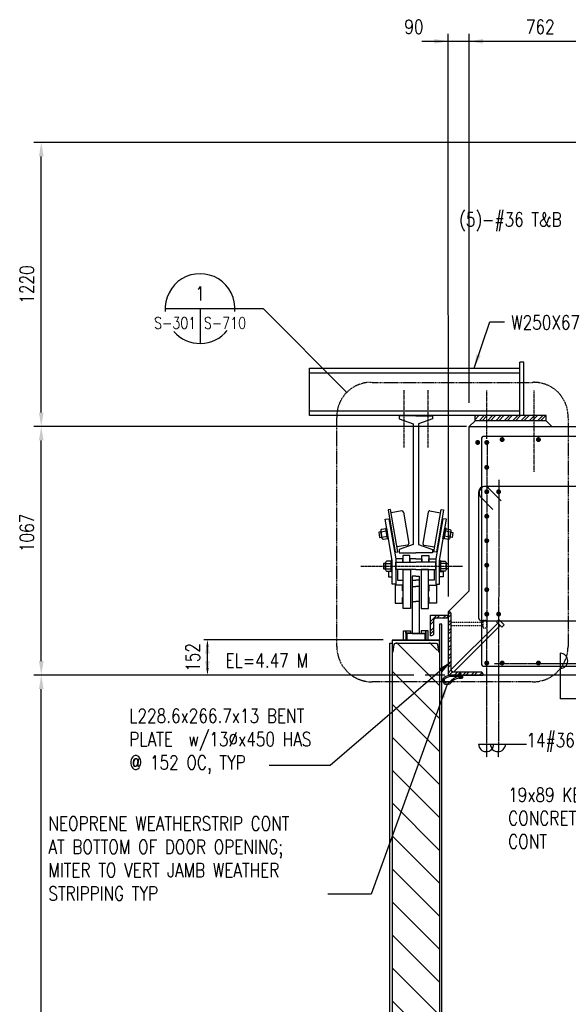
# Model space of a CAD drawing. Header units: millimetres. Extents: x 0 to 13387, y -1 to 10067.
# Tile 2 of 6: x 256 to 2611, y 5594 to 9820. Entities that reach past the tile are written whole.
import ezdxf
from ezdxf.enums import TextEntityAlignment as Align

# ---------------------------------------------------------------- set-up
doc = ezdxf.new("R2010")
doc.units = ezdxf.units.MM
for name, pattern in [('CENTER2', [1.125, 0.75, -0.125, 0.125, -0.125]), ('HIDDEN', [0.375, 0.25, -0.125]), ('HIDDEN2', [0.1875, 0.125, -0.0625])]:
    doc.linetypes.add(name, pattern=pattern)
for name, color, linetype in [('S-ANNO-CNTR', 1, 'CENTER2'), ('S-ANNO-DIMS', 2, 'Continuous'), ('S-ANNO-SYMB_4', 4, 'Continuous'), ('S-ANNO-SYMB_5', 5, 'Continuous'), ('S-ANNO-TEXT', 3, 'Continuous'), ('S-DETL-MBND', 1, 'Continuous'), ('S-DETL-SCRW', 1, 'Continuous'), ('S-SDEL-SFAB', 5, 'Continuous'), ('S-SECT-CONC', 3, 'Continuous'), ('S-SECT-HIDE', 2, 'HIDDEN2'), ('S-SECT-PATT', 1, 'Continuous'), ('S-SECT-PATT250', 250, 'Continuous'), ('S-SECT-RBAR', 5, 'Continuous'), ('S-SECT-STLS', 3, 'Continuous')]:
    doc.layers.add(name, color=color, linetype=linetype)
doc.layers.add('S-SDEL-LW18', color=190, linetype='Continuous', lineweight=18)
doc.layers.add('S-SDEL-LW25', color=91, linetype='Continuous', lineweight=25)
doc.styles.add('BASE16', font='romans.shx', dxfattribs={"width": 0.8})
doc.styles.add('DETNO', font='romans', dxfattribs={"width": 0.7})
doc.styles.add('ROMANS', font='ROMANS.shx', dxfattribs={"width": 0.8})
doc.styles.add('TAGS', font='romans', dxfattribs={"width": 0.5})
doc.dimstyles.new('DIM16', dxfattribs={"dimscale": 16, "dimtxt": 0.125, "dimasz": 0.09375, "dimexe": 0.0625, "dimexo": 0.0625, "dimgap": 0.0625, "dimtad": 1, "dimdec": 4, "dimzin": 3, "dimdsep": 46, "dimlunit": 4, "dimtxsty": 'BASE16', "dimblk": 'ARCHTICK', "dimcen": 0.09, "dimdle": 0.0625, "dimclrd": 256, "dimclre": 256, "dimclrt": 4, "dimadec": 0, "dimazin": 0, "dimtfac": 1, "dimtdec": 4, "dimtmove": 0, "dimatfit": 2, "dimfxl": 1, "dimfrac": 2, "dimtolj": 1, "dimtzin": 0, "dimlwd": -1, "dimlwe": -1, "dimarcsym": 0})

# ---------------------------------------------------------------- blocks, each defined once
blk = doc.blocks.new('A$C7A243D2F')
at = {"layer": 'S-DETL-SCRW'}
for p, q in [((-15.1, 1.8), (-17.3, 1.8)), ((-12, 1.8), (-14.3, 1.8)), ((-9, 1.8), (-11.2, 1.8)), ((-6, 1.8), (-8.2, 1.8)), ((-3, 1.8), (-5.2, 1.8)), ((0, 1.8), (-2.2, 1.8)), ((-16.5, -1.8), (-18.7, -1.8)), ((-13.5, -1.8), (-15.7, -1.8)), ((-10.5, -1.8), (-12.7, -1.8)), ((-7.4, -1.8), (-9.7, -1.8)), ((-4.4, -1.8), (-6.6, -1.8)), ((-1.4, -1.8), (-3.6, -1.8)), ((0, -1.8), (-0.6, -1.8))]:
    blk.add_line(p, q, dxfattribs=at)
for points in [[(-19.5, -1.8, 0.162396), (-21.8, -0.5, -0.355272), (-22, -0.2), (-22, 0.2, -0.355272), (-21.8, 0.5, 0.162396), (-19.5, 1.8), (-18.1, 1.8)], [(-16.5, 1.8, 0.916452), (-18, 2), (-18.7, -2, -1.341658), (-20.1, -1.3)], [(-13.5, 1.8, 0.916452), (-15, 2), (-15.7, -2, -0.916452), (-17.3, -1.8)], [(-10.5, 1.8, 0.916452), (-12, 2), (-12.7, -2, -0.916452), (-14.3, -1.8)], [(-7.4, 1.8, 0.916452), (-9, 2), (-9.7, -2, -0.916452), (-11.2, -1.8)], [(-4.4, 1.8, 0.916452), (-6, 2), (-6.7, -2, -0.916452), (-8.2, -1.8)], [(-1.4, 1.8, 0.916452), (-3, 2), (-3.6, -2, -0.916452), (-5.2, -1.8)], [(0, 1.6), (-0.6, -2, -0.916452), (-2.2, -1.8)], [(0.3, 6, -0.205762), (3.2, 0.6), (1.6, 0.6), (1.6, -0.6), (3.2, -0.6, -0.205762), (0.3, -6)]]:
    blk.add_lwpolyline(points, format="xyb", dxfattribs=at)
blk.add_lwpolyline([(0, 6), (0.3, 6), (0.3, -6), (0, -6)], close=True, dxfattribs=at)
blk = doc.blocks.new('SECTOR BUBBLE')
for p, q in [((-0.5, 0), (0.5, 0)), ((0, 0), (0, -0.5))]:
    blk.add_line(p, q)
for start, end in [(354.9415, 184.6306), (220.7746, 321.2747)]:
    blk.add_arc((0, 0), 0.5, start, end)
at = {"style": 'DETNO', "width": 0.7}
blk.add_attdef('DRAWING', text='', height=0.225, dxfattribs=at).set_placement((0, 0.057), align=Align.CENTER)
at = {"style": 'TAGS', "width": 0.4, "flags": 1}
blk.add_attdef('DET_NAME', (-0.065, -0.025), '', height=0.225, dxfattribs=at)
at = {"style": 'TAGS', "width": 0.5}
blk.add_attdef('REF', text='', height=0.225, dxfattribs=at).set_placement((-0.055, -0.289), align=Align.RIGHT)
blk.add_attdef('SHEET', (0.055, -0.289), '', height=0.225, dxfattribs=at)

msp = doc.modelspace()

# ---------------------------------------------------------------- hatches: boundary and pattern name
at = {"layer": 'S-SECT-PATT'}
h = msp.add_hatch(dxfattribs=at)
h.set_pattern_fill('STEEL', color=256, scale=203, angle=180, style=0)
h.set_pattern_definition([(225, (10345.273, 1107.562), (17.942835, -17.942835), []), (225, (10345.273, 1094.875), (17.942835, -17.942835), [])])
h.paths.add_polyline_path([(2515.7, 8120.6), (2210.7, 8120.6), (2210.7, 8098.6), (2515.7, 8098.6)])
h = msp.add_hatch(dxfattribs=at)
h.set_pattern_fill('STEEL', color=256, scale=203, style=0)
h.set_pattern_definition([(45, (-17307.314, 7121.635), (-17.942835, 17.942835), []), (45, (-17307.314, 7134.323), (-17.942835, 17.942835), [])])
edge = h.paths.add_edge_path()
edge.add_line((2108.7, 7029.6), (2108.7, 7271.6))
edge.add_arc((2098.2, 7267.3), 11.3, 22.2069, 87.8091)
edge.add_line((2098.7, 7278.6), (2095.7, 7278.6))
edge.add_line((2095.7, 7278.6), (2095.7, 7006.6))
edge.add_line((2095.7, 7006.6), (2245.7, 7006.6))
edge.add_line((2245.7, 7006.6), (2245.7, 7009.6))
edge.add_arc((2235.7, 7009.6), 10, 0, 90)
edge.add_line((2235.7, 7019.6), (2118.7, 7019.6))
edge.add_arc((2118.7, 7029.6), 10, 180, 270, ccw=False)
h = msp.add_hatch(dxfattribs=at)
h.set_pattern_fill('ANSI32', color=256, scale=75)
h.set_pattern_definition([(45, (-23088.567, -1006.956), (-19.887378, 19.887378), []), (45, (-23075.31, -1006.956), (-19.887378, 19.887378), [])])
edge = h.paths.add_edge_path()
edge.add_line((2086.7, 7250.6), (2041.7, 7250.6))
edge.add_arc((2041.7, 7241.6), 9, 90, 180)
edge.add_line((2032.7, 7241.6), (2032.7, 7184.6))
edge.add_arc((2023.7, 7184.6), 9, -90, 0, ccw=False)
edge.add_line((2023.7, 7175.6), (2019.7, 7175.6))
edge.add_line((2019.7, 7175.6), (2019.7, 7263.6))
edge.add_line((2019.7, 7263.6), (2095.7, 7263.6))
edge.add_line((2095.7, 7263.6), (2095.7, 7259.6))
edge.add_arc((2086.7, 7259.6), 9, -90, 0, ccw=False)
at = {"layer": 'S-SECT-PATT250'}
h = msp.add_hatch(dxfattribs=at)
h.set_pattern_fill('ANSI31', color=256, scale=800, angle=90, style=0)
h.set_pattern_definition([(135, (3952.46, 1107.56), (-70.7107, -70.7107), [])])
h.paths.add_polyline_path([(2058.3, 7094.8), (2056.3, 7094.8, -0.366839), (2051.8, 7098.6), (2044.4, 7142.8, 0.366198), (2039.9, 7146.6), (1873.4, 7146.6, 0.366198), (1868.9, 7142.8), (1861.5, 7098.6, -0.366839), (1857, 7094.8), (1855.1, 7094.8), (1855.1, 2448), (2058.3, 2448)])

# ---------------------------------------------------------------- linework, layer by layer
at = {"layer": 'S-ANNO-CNTR', "linetype": 'CENTER2', "ltscale": 6}
for p, q in [((1905.7, 8230.1), (1905.7, 7983.4)), ((2007.7, 8230.1), (2007.7, 7983.4)), ((2261.7, 8021.3), (2261.7, 8228.5)), ((2464.7, 7879.1), (2464.7, 8228.5))]:
    msp.add_line(p, q, dxfattribs=at)
at = {"layer": 'S-ANNO-CNTR', "ltscale": 10}
for p, q in [((2262.4, 8004.9), (2259.8, 6654.5)), ((2313.4, 7844.9), (2310.8, 6654.5))]:
    msp.add_line(p, q, dxfattribs=at)
at = {"layer": 'S-ANNO-CNTR', "ltscale": 7}
msp.add_line((1720.5, 7474.1), (2157.6, 7474.1), dxfattribs=at)
at = {"layer": 'S-ANNO-CNTR', "linetype": 'CENTER2', "ltscale": 10}
msp.add_line((3470.7, 7055.6), (2295, 7055.6), dxfattribs=at)
at = {"layer": 'S-ANNO-DIMS'}
for p, q in [((1180.1, 8579.7), (1300.8, 8579.7)), ((1660.3, 8220.2), (1300.8, 8579.7)), ((2576.7, 7100.1), (2576.7, 6904.3)), ((2671.4, 6904.3), (2576.7, 6904.3)), ((2225.9, 6710.6), (2431.5, 6710.6))]:
    msp.add_line(p, q, dxfattribs=at)
at = {"layer": 'S-ANNO-DIMS', "color": 2}
for p, q in [((2102.2, 8073.6), (699, 8073.6)), ((348.6, 7066.6), (348.6, 8013.6)), ((1815.9, 7158.6), (1046.3, 7158.6)), ((1062.1, 7036.6), (1062.1, 7128.6)), ((1948.2, 7006.6), (317, 7006.6)), ((2081.5, 7006.6), (1996.2, 7006.6)), ((348.6, 2596.6), (348.6, 6946.6))]:
    msp.add_line(p, q, dxfattribs=at)
at = {"layer": 'S-ANNO-DIMS'}
msp.add_lwpolyline([(2072.4, 6979.6, 0.093211), (2075.3, 6973.2, 0.487905), (2109, 6976, -0.1323), (2132.4, 6992.4, -0.073615), (2144, 6994.6), (2158.8, 6994.6), (2158.8, 7006.6), (2109.9, 7006.6, 0.160216), (2078.9, 6996.4, 0.291194)], format="xyb", close=True, dxfattribs=at)
msp.add_lwpolyline([(2158.8, 7000.6), (2109.8, 7000.6, 0.160572), (2082.4, 6991.5), (2082.4, 6991.5, 0.284375), (2078.2, 6980.9), (2078.2, 6980.9, 0.082847), (2080, 6977, 0.424663), (2102.2, 6977.1), (2102.2, 6977.1, -0.187426), (2139.5, 7000.6)], format="xyb", dxfattribs=at)
for centre, start, end in [((2576.7, 7067.7), 270, 90), ((2258.4, 6710.6), 180, 0), ((2309.4, 6710.6), 180, 0)]:
    msp.add_arc(centre, 32.4, start, end, dxfattribs=at)
at = {"layer": 'S-ANNO-DIMS', "color": 2}
for points in [[(338.6, 8013.6), (358.6, 8013.6), (348.6, 8073.6)], [(1052.1, 7098.6), (1072.1, 7098.6), (1062.1, 7158.6)], [(1057.1, 7128.6), (1067.1, 7128.6), (1062.1, 7158.6)], [(338.6, 7066.6), (358.6, 7066.6), (348.6, 7006.6)], [(1052.1, 7066.6), (1072.1, 7066.6), (1062.1, 7006.6)], [(1057.1, 7036.6), (1067.1, 7036.6), (1062.1, 7006.6)], [(338.6, 6946.6), (358.6, 6946.6), (348.6, 7006.6)]]:
    msp.add_solid(points, dxfattribs=at)
at = {"layer": 'S-ANNO-SYMB_5', "linetype": 'HIDDEN', "ltscale": 15}
msp.add_lwpolyline([(1769.4, 8263.1), (2458.1, 8263.1, -0.436448), (2610.1, 8111.1), (2610.1, 7129.4, -0.414214), (2458.1, 6977.4), (1769.4, 6977.4, -0.414214), (1617.4, 7129.4), (1617.4, 8111.1, -0.435507)], format="xyb", close=True, dxfattribs=at)
at = {"layer": 'S-ANNO-TEXT', "color": 2}
for p, q in [((1982, 9726.9), (2811.9, 9726.9)), ((2096.3, 7344.6), (2095.7, 9758.5)), ((2186.3, 8174.5), (2185.7, 9758.5)), ((2840.3, 9292.6), (317, 9292.6)), ((348.6, 8133.6), (348.6, 9232.6)), ((2174.9, 8073.6), (317, 8073.6))]:
    msp.add_line(p, q, dxfattribs=at)
for points in [[(2035.7, 9736.9), (2035.7, 9716.9), (2095.7, 9726.9)], [(2245.7, 9736.9), (2245.7, 9716.9), (2185.7, 9726.9)], [(338.6, 9232.6), (358.6, 9232.6), (348.6, 9292.6)], [(338.6, 8133.6), (358.6, 8133.6), (348.6, 8073.6)]]:
    msp.add_solid(points, dxfattribs=at)
at = {"layer": 'S-DETL-MBND'}
for p, q in [((2058.7, 7225.6), (2058.7, 2395.7)), ((2067.7, 7225.6), (2058.7, 7225.6)), ((2067.7, 2395.7), (2067.7, 7225.6)), ((1845.7, 2395.7), (1845.7, 7143.6)), ((1845.7, 7143.6), (1854.7, 7143.6)), ((1854.7, 7143.6), (1854.7, 2395.7))]:
    msp.add_line(p, q, dxfattribs=at)
at = {"layer": 'S-SDEL-LW18', "ltscale": 0.75}
for p, q in [((2109, 7030), (2308.6, 7229.6)), ((2119.1, 7019.9), (2318.7, 7219.5))]:
    msp.add_line(p, q, dxfattribs=at)
at = {"layer": 'S-SDEL-LW18', "ltscale": 0.5}
msp.add_lwpolyline([(2326.3, 7211.9), (2302.7, 7235.4), (2312.8, 7245.5), (2336.4, 7222)], close=True, dxfattribs=at)
at = {"layer": 'S-SDEL-LW25'}
msp.add_lwpolyline([(2086.7, 7250.6), (2041.7, 7250.6, 0.414214), (2032.7, 7241.6), (2032.7, 7184.6, -0.414214), (2023.7, 7175.6), (2019.7, 7175.6), (2019.7, 7263.6), (2095.7, 7263.6), (2095.7, 7259.6, -0.414214)], format="xyb", close=True, dxfattribs=at)
at = {"layer": 'S-SDEL-SFAB'}
msp.add_line((2106.5, 7027.6), (2116.6, 7017.5), dxfattribs=at)
at = {"layer": 'S-SECT-CONC'}
for p, q in [((2419.7, 8349.6), (2403.7, 8349.6)), ((2403.7, 8120.6), (2403.7, 8349.6)), ((2419.7, 8120.6), (2419.7, 8349.6)), ((1499.9, 8120.6), (1499.9, 8323.6)), ((1499.9, 8323.6), (2403.7, 8323.6)), ((1499.9, 8303.3), (2403.7, 8303.3)), ((1499.9, 8140.9), (2403.7, 8140.9)), ((2515.7, 8120.6), (1499.9, 8120.6)), ((2210.7, 8098.6), (2210.7, 8120.6)), ((2515.7, 8098.6), (2515.7, 8120.6)), ((2210.7, 8098.6), (2185.7, 8073.6)), ((2185.7, 7368.6), (2185.7, 8073.6)), ((2185.7, 8073.6), (2871.9, 8073.6)), ((2515.7, 8098.6), (2210.7, 8098.6)), ((2515.7, 8098.6), (2540.7, 8073.6)), ((2185.7, 7368.6), (2095.7, 7278.6)), ((3633.9, 7006.6), (2109.9, 7006.6))]:
    msp.add_line(p, q, dxfattribs=at)
msp.add_lwpolyline([(2245.7, 7006.6), (2245.7, 7009.6, 0.414214), (2235.7, 7019.6), (2118.7, 7019.6, -0.414214), (2108.7, 7029.6), (2108.7, 7271.6, 0.294326), (2098.7, 7278.6), (2095.7, 7278.6)], format="xyb", dxfattribs=at)
at = {"layer": 'S-SECT-HIDE', "linetype": 'HIDDEN2', "ltscale": 0.75}
for p, q in [((2108.7, 7233.6), (2244.4, 7233.6)), ((2108.7, 7219.3), (2244.4, 7219.3))]:
    msp.add_line(p, q, dxfattribs=at)
at = {"layer": 'S-SECT-HIDE', "linetype": 'HIDDEN2', "ltscale": 0.5}
msp.add_lwpolyline([(2245.4, 7208.5), (2245.4, 7241.8), (2259.7, 7241.8), (2259.7, 7208.5)], close=True, dxfattribs=at)
at = {"layer": 'S-SECT-RBAR'}
for p, q in [((3570.4, 8031.3), (2250.9, 8031.3)), ((2238, 8018.3), (2238, 7057.6)), ((2225.5, 7790.9), (2225.5, 7251.4)), ((3580.2, 7816.3), (2250.9, 7816.3)), ((2268.9, 7808.9), (2323.7, 7754)), ((2232.9, 7773), (2287.8, 7718.1)), ((2238.5, 7240.1), (3580.2, 7240.1)), ((2251, 7044.6), (3582.8, 7044.6))]:
    msp.add_line(p, q, dxfattribs=at)
at = {"layer": 'S-SECT-RBAR', "const_width": 10.6}
for points in [[(2216.8, 8005.1, 1), (2227.4, 8005.1, 1)], [(2255.8, 8005.1, 1), (2266.4, 8005.1, 1)], [(2321.8, 8017.5, 1), (2332.4, 8017.5, 1)], [(2477.8, 8017.5, 1), (2488.4, 8017.5, 1)], [(2255.8, 7898.4, -1), (2266.4, 7898.4, -1)], [(2255.8, 7793.4, -1), (2266.4, 7793.4, -1)], [(2306.8, 7793.4, -1), (2317.4, 7793.4, -1)], [(2255.8, 7688.4, -1), (2266.4, 7688.4, -1)], [(2255.8, 7583.4, -1), (2266.4, 7583.4, -1)], [(2255.8, 7478.4, -1), (2266.4, 7478.4, -1)], [(2255.8, 7373.4, -1), (2266.4, 7373.4, -1)], [(2255.8, 7268.4, -1), (2266.4, 7268.4, -1)], [(2306.8, 7268.4, -1), (2317.4, 7268.4, -1)], [(2255.8, 7058.4, -1), (2266.4, 7058.4, -1)], [(2321.8, 7058.4, -1), (2332.4, 7058.4, -1)], [(2477.8, 7058.4, -1), (2488.4, 7058.4, -1)]]:
    msp.add_lwpolyline(points, format="xyb", close=True, dxfattribs=at)
at = {"layer": 'S-SECT-RBAR'}
for centre, radius, start, end in [((2250.9, 8018.3), 13, 90, 180), ((2250.9, 7790.9), 25.4, 45, 180), ((2257.1, 7788.4), 28.6, 102.4993, 212.5007), ((2238.5, 7253.1), 13, 180, 270), ((2251, 7057.6), 13, 180, 270)]:
    msp.add_arc(centre, radius, start, end, dxfattribs=at)
at = {"layer": 'S-SECT-STLS'}
for p, q in [((1897, 7711), (1850.5, 7703.2)), ((1903.7, 7706.2), (1926.5, 7571.5)), ((2009.6, 7706.2), (1986.8, 7571.5)), ((2016.3, 7711), (2062.9, 7703.2)), ((1806.4, 7621.1), (1830.1, 7625.2)), ((2106.8, 7620.5), (2083.1, 7624.6)), ((1810.4, 7598.2), (1834.1, 7602.3)), ((1921.7, 7564.7), (1875.1, 7556.9)), ((1991.6, 7564.7), (2038.2, 7556.9)), ((2102.9, 7598.2), (2079.2, 7602.3)), ((1827.1, 7485.5), (1851.2, 7485.5)), ((2086.2, 7485.5), (2062.1, 7485.5)), ((1827.1, 7462.9), (1851.2, 7462.9)), ((2086.2, 7462.9), (2062.1, 7462.9)), ((1941.6, 7413.6), (1956.7, 7413.6)), ((1971.7, 7413.6), (1956.7, 7413.6)), ((1941.6, 7387.6), (1956.7, 7387.6)), ((1971.7, 7387.6), (1956.7, 7387.6)), ((1941.6, 7322.8), (1956.7, 7322.8)), ((1971.7, 7322.8), (1956.7, 7322.8)), ((1854.7, 7156.6), (2058.7, 7156.6))]:
    msp.add_line(p, q, dxfattribs=at)
at = {"layer": 'S-SECT-STLS', "linetype": 'Continuous'}
msp.add_line((2312.9, 7006.6), (2312.9, 7006.9), dxfattribs=at)
at = {"layer": 'S-SECT-STLS'}
for points in [[(1956.7, 8120.1), (1885.7, 8120.1), (1885.7, 8106.2), (1945.3, 8085.6), (1945.3, 7566.5), (1885.7, 7546), (1885.7, 7532), (1956.7, 7532)], [(1956.7, 8120.1), (2027.6, 8120.1), (2027.6, 8106.2), (1968, 8085.6), (1968, 7566.5), (2027.6, 7546), (2027.6, 7532), (1956.7, 7532)], [(1956.7, 7460.1), (1870.7, 7460.1), (1870.7, 7490.8), (1956.7, 7490.8)], [(1956.7, 7505.8), (1930.7, 7505.8), (1930.7, 7490.8), (1956.7, 7490.8)], [(1956.7, 7505.8), (1982.6, 7505.8), (1982.6, 7490.8), (1956.7, 7490.8)], [(1956.7, 7460.1), (2042.6, 7460.1), (2042.6, 7490.8), (1956.7, 7490.8)], [(1956.7, 7431.4), (1941.6, 7431.4), (1941.6, 7185), (1956.7, 7185)], [(1956.7, 7431.4), (1971.7, 7431.4), (1971.7, 7185), (1956.7, 7185)], [(1867.4, 7315.5), (1899.8, 7315.5), (1899.8, 7340.2), (1901.7, 7340.2), (1901.7, 7368.7), (1899.8, 7368.7), (1899.8, 7393.3), (1867.4, 7393.3), (1867.4, 7315.5)], [(2045.9, 7315.5), (2013.5, 7315.5), (2013.5, 7340.2), (2011.6, 7340.2), (2011.6, 7368.7), (2013.5, 7368.7), (2013.5, 7393.3), (2045.9, 7393.3), (2045.9, 7315.5)], [(1956.7, 7185), (1918.4, 7185), (1918.4, 7156.6), (1956.7, 7156.6)], [(1956.7, 7185), (1994.9, 7185), (1994.9, 7156.6), (1956.7, 7156.6)]]:
    msp.add_lwpolyline(points, dxfattribs=at)
for points in [[(1837.8, 7716), (1868.5, 7534), (1878.7, 7535.7), (1848, 7717.7)], [(2075.5, 7716), (2044.8, 7534), (2034.6, 7535.7), (2065.3, 7717.7)], [(1870.7, 7505.7), (1870.7, 7397.4), (1855.1, 7397.4), (1855.1, 7498.8), (1825.4, 7675.2), (1840.7, 7677.8)], [(2042.6, 7505.7), (2042.6, 7397.4), (2058.2, 7397.4), (2058.2, 7498.8), (2088, 7675.2), (2072.6, 7677.8)], [(1806.4, 7621.1), (1797.2, 7619.5), (1801.1, 7597.2), (1810.3, 7598.8)], [(1831.8, 7638.4), (1827.9, 7637.7), (1836.2, 7590.4), (1840, 7591)], [(2081.5, 7638.4), (2085.4, 7637.7), (2077.1, 7590.4), (2073.3, 7591)], [(2106.8, 7620.5), (2116, 7618.9), (2112.1, 7596.6), (2102.9, 7598.2)], [(1827.1, 7485.5), (1817.8, 7485.5), (1817.8, 7462.9), (1827.1, 7462.9)], [(1855.1, 7498.8), (1851.2, 7498.8), (1851.2, 7450.7), (1855.1, 7450.7)], [(1870.7, 7490.8), (1900.9, 7490.8), (1900.9, 7505.9), (1870.7, 7505.9)], [(1900.9, 7490.8), (1930.7, 7490.8), (1930.7, 7520.6), (1900.9, 7520.6)], [(2012.4, 7490.8), (1982.6, 7490.8), (1982.6, 7520.6), (2012.4, 7520.6)], [(2042.6, 7490.8), (2012.4, 7490.8), (2012.4, 7505.9), (2042.6, 7505.9)], [(2058.2, 7498.8), (2062.1, 7498.8), (2062.1, 7450.7), (2058.2, 7450.7)], [(2086.2, 7485.5), (2095.5, 7485.5), (2095.5, 7462.9), (2086.2, 7462.9)], [(1838.9, 7428.3), (1855.1, 7428.3), (1855.1, 7450.7), (1838.9, 7450.7)], [(1878.1, 7414), (1901.7, 7414), (1901.7, 7459.9), (1878.1, 7459.9)], [(1934.3, 7292.8), (1901.7, 7292.8), (1901.7, 7459.9), (1934.3, 7459.9)], [(1979, 7292.8), (2011.6, 7292.8), (2011.6, 7459.9), (1979, 7459.9)], [(2035.2, 7414), (2011.6, 7414), (2011.6, 7459.9), (2035.2, 7459.9)], [(2074.4, 7428.3), (2058.2, 7428.3), (2058.2, 7450.7), (2074.4, 7450.7)], [(1913.5, 7156.6), (1903.5, 7156.6), (1903.5, 7197.1), (1913.5, 7197.1)], [(1933.8, 7197.1), (1933.8, 7187), (1913.5, 7187), (1913.5, 7197.1)], [(1979.5, 7197.1), (1979.5, 7187), (1999.8, 7187), (1999.8, 7197.1)], [(1999.8, 7156.6), (2009.8, 7156.6), (2009.8, 7197.1), (1999.8, 7197.1)]]:
    msp.add_lwpolyline(points, close=True, dxfattribs=at)
for points in [[(1817.7, 7589.9), (1835.7, 7593), (1828.4, 7635.1), (1810.4, 7631.9, 0.414214), (1805.7, 7625.2), (1811, 7594.6, 0.414214)], [(2095.5, 7589.3), (2077.5, 7592.4), (2084.8, 7634.5), (2102.8, 7631.3, -0.414214), (2107.5, 7624.6), (2102.2, 7594, -0.414214)], [(1833, 7452.8), (1851.2, 7452.8), (1851.2, 7495.5), (1833, 7495.5, 0.414214), (1827.1, 7489.7), (1827.1, 7458.7, 0.414214)], [(2080.3, 7452.8), (2062.1, 7452.8), (2062.1, 7495.5), (2080.3, 7495.5, -0.414214), (2086.2, 7489.7), (2086.2, 7458.7, -0.414214)], [(2108.7, 7029.6), (2108.7, 7271.6, 0.294326), (2098.7, 7278.6), (2095.7, 7278.6), (2095.7, 7006.6), (2245.7, 7006.6), (2245.7, 7009.6, 0.414214), (2235.7, 7019.6), (2118.7, 7019.6, -0.414214)]]:
    msp.add_lwpolyline(points, format="xyb", close=True, dxfattribs=at)
msp.add_lwpolyline([(2058.7, 7156.6), (1854.7, 7156.6), (1854.7, 7106.6), (1857.9, 7106.6, 0.375397), (1859.9, 7108.3), (1864, 7138.4, -0.375397), (1869.9, 7143.6), (2043.4, 7143.6, -0.375397), (2049.4, 7138.4), (2053.4, 7108.3, 0.375397), (2055.4, 7106.6), (2058.7, 7106.6), (2058.7, 7156.6)], format="xyb", dxfattribs=at)
for centre, start, end in [((1898, 7705.3), 9.5828, 99.5828), ((2015.3, 7705.3), 80.4172, 170.4172), ((1920.7, 7570.5), 279.5828, 9.5828), ((1992.6, 7570.5), 170.4172, 260.4172)]:
    msp.add_arc(centre, 5.83, start, end, dxfattribs=at)

# ---------------------------------------------------------------- block references
at = {"layer": 'S-ANNO-DIMS', "rotation": 270}
msp.add_blockref('A$C7A243D2F', (2147.9, 6994.6), dxfattribs=at)
at = {"layer": 'S-ANNO-SYMB_4'}
ref = msp.add_blockref('SECTOR BUBBLE', (1030.4, 8579.7), dxfattribs=dict(at, xscale=299.4354545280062, yscale=299.4354545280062, zscale=299.4354545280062))
ref.add_attrib('DRAWING', '1', dxfattribs={"layer": '0', "color": 4, "height": 60, "style": 'ROMANS', "width": 0.796875}).set_placement((1030.4, 8596.9), align=Align.BOTTOM_CENTER)
ref.add_attrib('SHEET', 'S-710', (1046.8, 8493), dxfattribs={"layer": '0', "color": 4, "height": 50, "style": 'ROMANS', "width": 0.796875})
ref.add_attrib('REF', 'S-301', dxfattribs={"layer": '0', "color": 4, "height": 50, "style": 'ROMANS', "width": 0.796875}).set_placement((1013.9, 8493), align=Align.RIGHT)

# ---------------------------------------------------------------- texts
at = {"layer": 'S-ANNO-TEXT', "char_height": 60, "attachment_point": 5, "style": 'BASE16'}
for s, insert in [('\\A1;90', (1948.5, 9788.5)), ('\\A1;762', (2490.9, 9788.5))]:
    msp.add_mtext(s, dxfattribs=dict(at, insert=insert))
at = {"layer": 'S-ANNO-TEXT', "char_height": 60, "style": 'BASE16'}
for s, insert, width, attachment_point in [('(5)-#36 T&B', (2142.3, 8912.6), 953.599, 7), ('W250X67', (2365.7, 8549.8), 1490.459, 1), ('EL=4.47 M', (1139.6, 7099.2), 1490.459, 1), ('L228.6x266.7x13 BENT PLATE  w/13%%Cx450 HAS @ 152 OC, TYP', (726.6, 6861.6), 941.108, 1), ('14#36 EA FACE ', (2431.5, 6757.2), 736.064, 1), ('19x89 KEYWAY IN CONCRETE HEADWALL, CONT', (2353, 6522.8), 811.428, 1), ('NEOPRENE WEATHERSTRIP CONT AT BOTTOM OF DOOR OPENING; MITER TO VERT JAMB WEATHER STRIPPING TYP', (379.1, 6399.2), 1129.427, 1)]:
    msp.add_mtext(s, dxfattribs=dict(at, insert=insert, width=width, attachment_point=attachment_point))
at = {"layer": 'S-ANNO-TEXT', "char_height": 60, "attachment_point": 5, "rotation": 90, "style": 'BASE16'}
for s, insert in [('\\A1;1220', (287, 8683.1)), ('\\A1;1067', (287, 7616.6)), ('\\A1;152', (999.7, 7082.6))]:
    msp.add_mtext(s, dxfattribs=dict(at, insert=insert))

# ---------------------------------------------------------------- leaders
at = {"layer": 'Defpoints'}
for points, override in [([(2109.9, 7066.4), (1588.2, 6618), (1326.4, 6618)], {"dimscale": 20, "dimtxt": 3, "dimasz": 3, "dimexe": 1.58, "dimexo": 1.58, "dimgap": 1.58, "dimtad": 0, "dimtoh": 1, "dimdec": 0, "dimlunit": 2, "dimdle": 0, "dimclrd": 2, "dimclre": 2, "dimtfac": 0.7, "dimtdec": 0, "dimtix": 1, "dimtmove": 1}), ([(2091.1, 6966.3), (1764.4, 6066.5), (1578.5, 6066.5)], {"dimscale": 20, "dimtxt": 3, "dimasz": 3, "dimexe": 1.58, "dimexo": 1.58, "dimgap": 1.58, "dimtad": 0, "dimtoh": 1, "dimdec": 0, "dimlunit": 2, "dimdle": 0, "dimclrd": 2, "dimclre": 2, "dimtfac": 0.7, "dimtdec": 0, "dimtix": 1, "dimtmove": 1, "dimfxl": 1.6})]:
    msp.add_leader(points, dimstyle='DIM16', override=override, dxfattribs=at)
at = {"layer": 'S-ANNO-DIMS'}
msp.add_leader([(2206.7, 8323.6), (2274.3, 8522.9), (2338, 8522.9)], dimstyle='DIM16', override={"dimscale": 20, "dimtxt": 3, "dimasz": 3, "dimexe": 1.58, "dimexo": 1.58, "dimgap": 1.58, "dimtad": 0, "dimtoh": 1, "dimdec": 0, "dimlunit": 2, "dimdle": 0, "dimclrd": 2, "dimclre": 2, "dimtfac": 0.7, "dimtdec": 0, "dimtix": 1, "dimtmove": 1}, dxfattribs=at)

doc.saveas('drawing.dxf')
